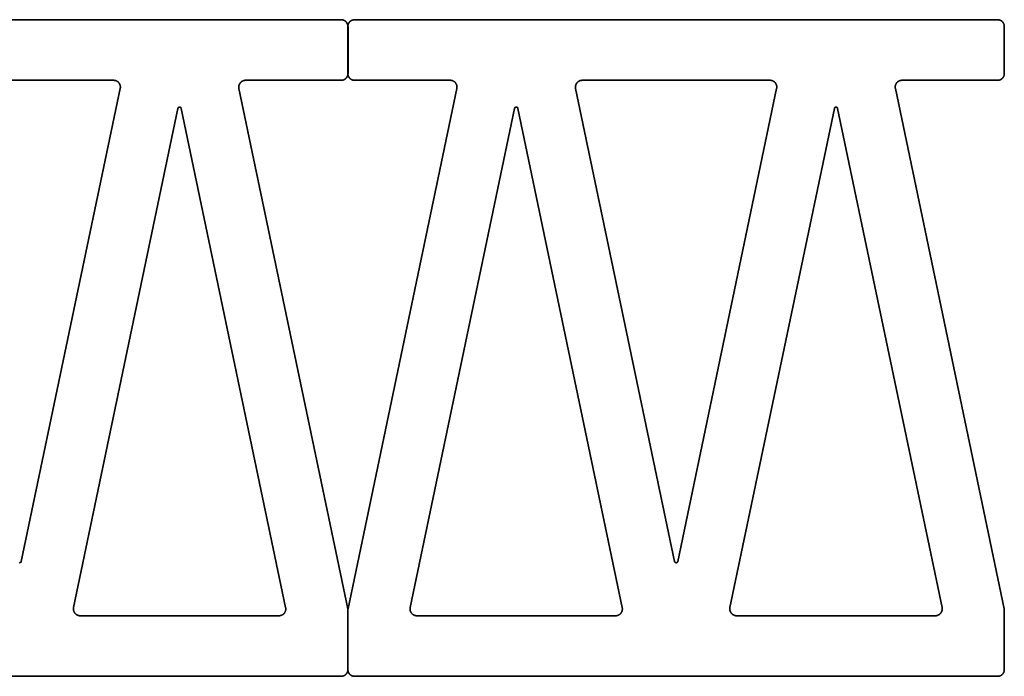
# Model space of a CAD drawing. Header units: centimetres. Extents: x 6.3 to 31.6, y 0.8 to 10.8.
# Tile 7 of 8: x 26.6 to 31.6, y 4.1 to 7.5. Entities that reach past the tile are written whole.
import ezdxf

# ---------------------------------------------------------------- set-up
doc = ezdxf.new("R2010")
doc.units = ezdxf.units.CM
doc.header["$MEASUREMENT"] = 0
doc.layers.add('Capa 1', color=7, linetype='Continuous', lineweight=0)

msp = doc.modelspace()

# ---------------------------------------------------------------- linework, layer by layer
at = {"layer": 'Capa 1', "color": 250, "lineweight": 35, "true_color": 0x2e2e2d}
for p, q in [((24.9932, 7.4524), (28.2416, 7.4524)), ((28.2755, 7.4182), (28.2755, 7.1801)), ((28.2755, 7.1801), (28.2755, 7.4182)), ((28.2765, 7.4182), (28.2765, 7.1801)), ((28.3094, 7.4524), (31.5581, 7.4524)), ((31.592, 7.4182), (31.592, 7.1801)), ((27.0919, 7.1462), (26.1426, 7.1462)), ((28.2416, 7.1462), (27.7583, 7.1462)), ((28.7927, 7.1462), (28.3094, 7.1462)), ((30.4084, 7.1462), (29.4591, 7.1462)), ((31.5581, 7.1462), (31.0748, 7.1462)), ((26.6255, 4.7166), (27.1251, 7.1053)), ((27.7252, 7.1053), (28.2748, 4.4771)), ((28.2765, 4.4789), (28.8258, 7.1053)), ((29.4259, 7.1053), (29.9254, 4.7166)), ((29.942, 4.7166), (30.4415, 7.1053)), ((31.0416, 7.1053), (31.5912, 4.4771)), ((27.4168, 7.0044), (26.8894, 4.4831)), ((27.9608, 4.4831), (27.4334, 7.0044)), ((29.1176, 7.0044), (28.5902, 4.4831)), ((29.6616, 4.4831), (29.1342, 7.0044)), ((30.7333, 7.0044), (30.2059, 4.4831)), ((31.2773, 4.4831), (30.7499, 7.0044)), ((26.9229, 4.4422), (27.9277, 4.4422)), ((28.2755, 4.4701), (28.2755, 4.1698)), ((28.2755, 4.1698), (28.2755, 4.4683)), ((28.6237, 4.4422), (29.6284, 4.4422)), ((30.2391, 4.4422), (31.2441, 4.4422)), ((31.592, 4.4701), (31.592, 4.1698)), ((28.2416, 4.136), (24.9932, 4.136)), ((31.5581, 4.136), (28.3094, 4.136))]:
    msp.add_line(p, q, dxfattribs=at)
for points in [[(28.2416, 7.4524), (28.2423, 7.4524), (28.243, 7.4524), (28.2437, 7.4524), (28.2444, 7.4521), (28.2452, 7.4521), (28.2462, 7.4521), (28.2469, 7.4517), (28.2476, 7.4517), (28.2483, 7.4517), (28.2494, 7.4514), (28.2501, 7.4514), (28.2508, 7.451), (28.2515, 7.4507), (28.2526, 7.4507), (28.2533, 7.4503), (28.254, 7.45), (28.2547, 7.4496), (28.2557, 7.4493), (28.2564, 7.4489), (28.2571, 7.4486), (28.2579, 7.4482), (28.2586, 7.4478), (28.2593, 7.4471), (28.26, 7.4468), (28.261, 7.4464), (28.2617, 7.4457), (28.2621, 7.4454), (28.2628, 7.4447), (28.2635, 7.4443), (28.2642, 7.4436), (28.2649, 7.4429), (28.2656, 7.4426), (28.2663, 7.4419), (28.2667, 7.4411), (28.2674, 7.4404), (28.2677, 7.4397), (28.2684, 7.439), (28.2691, 7.4383), (28.2695, 7.4376), (28.2698, 7.4369), (28.2706, 7.4362), (28.2709, 7.4355), (28.2713, 7.4348), (28.2716, 7.4341), (28.272, 7.433), (28.2723, 7.4323), (28.2727, 7.4316), (28.273, 7.4309), (28.2734, 7.4299), (28.2737, 7.4292), (28.2741, 7.4284), (28.2741, 7.4277), (28.2744, 7.427), (28.2748, 7.426), (28.2748, 7.4253), (28.2751, 7.4246), (28.2751, 7.4239), (28.2751, 7.4228), (28.2751, 7.4221), (28.2755, 7.4214), (28.2755, 7.4207), (28.2755, 7.42), (28.2755, 7.4189), (28.2755, 7.4182)], [(28.2755, 7.4182), (28.2755, 7.4189), (28.2755, 7.42), (28.2755, 7.4207), (28.2755, 7.4214), (28.2758, 7.4221), (28.2758, 7.4228), (28.2758, 7.4239), (28.2762, 7.4246), (28.2762, 7.4253), (28.2765, 7.426), (28.2765, 7.427), (28.2769, 7.4277), (28.2769, 7.4284), (28.2773, 7.4292), (28.2776, 7.4299), (28.278, 7.4309), (28.2783, 7.4316), (28.2787, 7.4323), (28.279, 7.433), (28.2794, 7.4341), (28.2797, 7.4348), (28.2801, 7.4355), (28.2804, 7.4362), (28.2811, 7.4369), (28.2815, 7.4376), (28.2822, 7.4383), (28.2825, 7.439), (28.2833, 7.4397), (28.2836, 7.4404), (28.2843, 7.4411), (28.285, 7.4419), (28.2854, 7.4426), (28.2861, 7.4429), (28.2868, 7.4436), (28.2875, 7.4443), (28.2882, 7.4447), (28.2889, 7.4454), (28.2896, 7.4457), (28.2903, 7.4464), (28.291, 7.4468), (28.2917, 7.4471), (28.2924, 7.4478), (28.2931, 7.4482), (28.2938, 7.4486), (28.2945, 7.4489), (28.2956, 7.4493), (28.2963, 7.4496), (28.297, 7.45), (28.2977, 7.4503), (28.2984, 7.4507), (28.2995, 7.4507), (28.3002, 7.451), (28.3009, 7.4514), (28.3016, 7.4514), (28.3027, 7.4517), (28.3034, 7.4517), (28.3041, 7.4517), (28.3048, 7.4521), (28.3058, 7.4521), (28.3065, 7.4521), (28.3072, 7.4524), (28.3079, 7.4524), (28.3087, 7.4524), (28.3097, 7.4524)], [(31.5581, 7.4524), (31.5588, 7.4524), (31.5595, 7.4524), (31.5602, 7.4524), (31.5609, 7.4521), (31.5616, 7.4521), (31.5627, 7.4521), (31.5634, 7.4517), (31.5641, 7.4517), (31.5648, 7.4517), (31.5659, 7.4514), (31.5666, 7.4514), (31.5673, 7.451), (31.568, 7.4507), (31.569, 7.4507), (31.5697, 7.4503), (31.5704, 7.45), (31.5711, 7.4496), (31.5722, 7.4493), (31.5729, 7.4489), (31.5736, 7.4486), (31.5743, 7.4482), (31.575, 7.4478), (31.5757, 7.4471), (31.5764, 7.4468), (31.5771, 7.4464), (31.5778, 7.4457), (31.5786, 7.4454), (31.5793, 7.4447), (31.58, 7.4443), (31.5807, 7.4436), (31.5814, 7.4429), (31.5821, 7.4426), (31.5824, 7.4419), (31.5831, 7.4411), (31.5838, 7.4404), (31.5842, 7.4397), (31.5849, 7.439), (31.5856, 7.4383), (31.586, 7.4376), (31.5863, 7.4369), (31.587, 7.4362), (31.5874, 7.4355), (31.5877, 7.4348), (31.5881, 7.4341), (31.5884, 7.433), (31.5888, 7.4323), (31.5891, 7.4316), (31.5895, 7.4309), (31.5898, 7.4299), (31.5902, 7.4292), (31.5905, 7.4284), (31.5905, 7.4277), (31.5909, 7.427), (31.5912, 7.426), (31.5912, 7.4253), (31.5912, 7.4246), (31.5916, 7.4239), (31.5916, 7.4228), (31.5916, 7.4221), (31.592, 7.4214), (31.592, 7.4207), (31.592, 7.42), (31.592, 7.4189), (31.592, 7.4182)], [(28.2755, 7.1801), (28.2755, 7.1794), (28.2755, 7.1787), (28.2755, 7.178), (28.2755, 7.1773), (28.2751, 7.1762), (28.2751, 7.1755), (28.2751, 7.1748), (28.2751, 7.1741), (28.2748, 7.1734), (28.2748, 7.1723), (28.2744, 7.1716), (28.2741, 7.1709), (28.2741, 7.1702), (28.2737, 7.1692), (28.2734, 7.1684), (28.273, 7.1677), (28.2727, 7.167), (28.2723, 7.166), (28.272, 7.1653), (28.2716, 7.1646), (28.2713, 7.1639), (28.2709, 7.1632), (28.2706, 7.1625), (28.2698, 7.1617), (28.2695, 7.1607), (28.2691, 7.1603), (28.2684, 7.1593), (28.2677, 7.1589), (28.2674, 7.1582), (28.2667, 7.1575), (28.2663, 7.1568), (28.2656, 7.1561), (28.2649, 7.1554), (28.2642, 7.155), (28.2635, 7.1543), (28.2628, 7.1536), (28.2621, 7.1533), (28.2617, 7.1526), (28.261, 7.1522), (28.26, 7.1519), (28.2593, 7.1512), (28.2586, 7.1508), (28.2579, 7.1505), (28.2571, 7.1501), (28.2564, 7.1498), (28.2557, 7.1494), (28.2547, 7.149), (28.254, 7.1487), (28.2533, 7.1483), (28.2526, 7.148), (28.2515, 7.1476), (28.2508, 7.1476), (28.2501, 7.1473), (28.2494, 7.1469), (28.2483, 7.1469), (28.2476, 7.1466), (28.2469, 7.1466), (28.2462, 7.1466), (28.2452, 7.1466), (28.2444, 7.1462), (28.2437, 7.1462), (28.243, 7.1462), (28.2423, 7.1462), (28.2416, 7.1462)], [(28.3097, 7.1462), (28.3087, 7.1462), (28.3079, 7.1462), (28.3072, 7.1462), (28.3065, 7.1462), (28.3058, 7.1466), (28.3048, 7.1466), (28.3041, 7.1466), (28.3034, 7.1466), (28.3027, 7.1469), (28.3016, 7.1469), (28.3009, 7.1473), (28.3002, 7.1476), (28.2995, 7.1476), (28.2984, 7.148), (28.2977, 7.1483), (28.297, 7.1487), (28.2963, 7.149), (28.2956, 7.1494), (28.2945, 7.1498), (28.2938, 7.1501), (28.2931, 7.1505), (28.2924, 7.1508), (28.2917, 7.1512), (28.291, 7.1519), (28.2903, 7.1522), (28.2896, 7.1526), (28.2889, 7.1533), (28.2882, 7.1536), (28.2875, 7.1543), (28.2868, 7.155), (28.2861, 7.1554), (28.2854, 7.1561), (28.285, 7.1568), (28.2843, 7.1575), (28.2836, 7.1582), (28.2833, 7.1589), (28.2825, 7.1593), (28.2822, 7.1603), (28.2815, 7.1607), (28.2811, 7.1617), (28.2804, 7.1625), (28.2801, 7.1632), (28.2797, 7.1639), (28.2794, 7.1646), (28.279, 7.1653), (28.2787, 7.166), (28.2783, 7.167), (28.278, 7.1677), (28.2776, 7.1684), (28.2773, 7.1692), (28.2769, 7.1702), (28.2769, 7.1709), (28.2765, 7.1716), (28.2765, 7.1723), (28.2762, 7.1734), (28.2762, 7.1741), (28.2758, 7.1748), (28.2758, 7.1755), (28.2758, 7.1762), (28.2755, 7.1773), (28.2755, 7.178), (28.2755, 7.1787), (28.2755, 7.1794), (28.2755, 7.1801)], [(31.592, 7.1801), (31.592, 7.1794), (31.592, 7.1787), (31.592, 7.178), (31.592, 7.1773), (31.5916, 7.1762), (31.5916, 7.1755), (31.5916, 7.1748), (31.5912, 7.1741), (31.5912, 7.1734), (31.5912, 7.1723), (31.5909, 7.1716), (31.5905, 7.1709), (31.5905, 7.1702), (31.5902, 7.1692), (31.5898, 7.1684), (31.5895, 7.1677), (31.5891, 7.167), (31.5888, 7.166), (31.5884, 7.1653), (31.5881, 7.1646), (31.5877, 7.1639), (31.5874, 7.1632), (31.587, 7.1625), (31.5863, 7.1617), (31.586, 7.1607), (31.5856, 7.1603), (31.5849, 7.1593), (31.5842, 7.1589), (31.5838, 7.1582), (31.5831, 7.1575), (31.5824, 7.1568), (31.5821, 7.1561), (31.5814, 7.1554), (31.5807, 7.155), (31.58, 7.1543), (31.5793, 7.1536), (31.5786, 7.1533), (31.5778, 7.1526), (31.5771, 7.1522), (31.5764, 7.1519), (31.5757, 7.1512), (31.575, 7.1508), (31.5743, 7.1505), (31.5736, 7.1501), (31.5729, 7.1498), (31.5722, 7.1494), (31.5711, 7.149), (31.5704, 7.1487), (31.5697, 7.1483), (31.569, 7.148), (31.568, 7.1476), (31.5673, 7.1476), (31.5666, 7.1473), (31.5659, 7.1469), (31.5648, 7.1469), (31.5641, 7.1466), (31.5634, 7.1466), (31.5627, 7.1466), (31.5616, 7.1466), (31.5609, 7.1462), (31.5602, 7.1462), (31.5595, 7.1462), (31.5588, 7.1462), (31.5581, 7.1462)], [(27.1251, 7.1053), (27.1254, 7.106), (27.1254, 7.1071), (27.1254, 7.1081), (27.1258, 7.1088), (27.1258, 7.1099), (27.1258, 7.1106), (27.1258, 7.1117), (27.1258, 7.1127), (27.1258, 7.1138), (27.1258, 7.1145), (27.1258, 7.1155), (27.1254, 7.1166), (27.1254, 7.1173), (27.1254, 7.1184), (27.1251, 7.1194), (27.1247, 7.1201), (27.1247, 7.1212), (27.1244, 7.1219), (27.124, 7.1229), (27.1237, 7.124), (27.1233, 7.1247), (27.123, 7.1258), (27.1226, 7.1265), (27.1223, 7.1275), (27.1219, 7.1282), (27.1216, 7.1289), (27.1209, 7.13), (27.1205, 7.1307), (27.1198, 7.1314), (27.1194, 7.1321), (27.1187, 7.1328), (27.1184, 7.1335), (27.1177, 7.1342), (27.117, 7.1349), (27.1163, 7.1356), (27.1159, 7.1363), (27.1152, 7.1371), (27.1145, 7.1378), (27.1138, 7.1381), (27.1131, 7.1388), (27.112, 7.1395), (27.1113, 7.1399), (27.1106, 7.1406), (27.1099, 7.1409), (27.1092, 7.1416), (27.1081, 7.142), (27.1074, 7.1423), (27.1064, 7.143), (27.1057, 7.1434), (27.1046, 7.1438), (27.1039, 7.1441), (27.1029, 7.1445), (27.1022, 7.1448), (27.1011, 7.1448), (27.1, 7.1452), (27.0993, 7.1455), (27.0983, 7.1455), (27.0976, 7.1459), (27.0965, 7.1459), (27.0954, 7.1459), (27.0947, 7.1462), (27.0937, 7.1462), (27.0926, 7.1462), (27.0919, 7.1462)], [(27.7583, 7.1462), (27.7576, 7.1462), (27.7566, 7.1462), (27.7555, 7.1462), (27.7548, 7.1459), (27.7537, 7.1459), (27.753, 7.1459), (27.752, 7.1455), (27.7509, 7.1455), (27.7502, 7.1452), (27.7491, 7.1448), (27.7484, 7.1448), (27.7474, 7.1445), (27.7463, 7.1441), (27.7456, 7.1438), (27.7446, 7.1434), (27.7439, 7.143), (27.7428, 7.1423), (27.7421, 7.142), (27.7414, 7.1416), (27.7403, 7.1409), (27.7396, 7.1406), (27.7389, 7.1399), (27.7382, 7.1395), (27.7372, 7.1388), (27.7364, 7.1381), (27.7357, 7.1378), (27.735, 7.1371), (27.7343, 7.1363), (27.734, 7.1356), (27.7333, 7.1349), (27.7326, 7.1342), (27.7322, 7.1335), (27.7315, 7.1328), (27.7308, 7.1321), (27.7304, 7.1314), (27.7297, 7.1307), (27.7294, 7.13), (27.729, 7.1289), (27.7283, 7.1282), (27.728, 7.1275), (27.7276, 7.1265), (27.7273, 7.1258), (27.7269, 7.1247), (27.7266, 7.124), (27.7262, 7.1229), (27.7259, 7.1219), (27.7255, 7.1212), (27.7255, 7.1201), (27.7252, 7.1194), (27.7248, 7.1184), (27.7248, 7.1173), (27.7248, 7.1166), (27.7245, 7.1155), (27.7245, 7.1145), (27.7245, 7.1138), (27.7245, 7.1127), (27.7245, 7.1117), (27.7245, 7.1106), (27.7245, 7.1099), (27.7245, 7.1088), (27.7248, 7.1081), (27.7248, 7.1071), (27.7248, 7.106), (27.7252, 7.1053)], [(28.8258, 7.1053), (28.8262, 7.106), (28.8262, 7.1071), (28.8265, 7.1081), (28.8265, 7.1088), (28.8265, 7.1099), (28.8265, 7.1106), (28.8265, 7.1117), (28.8265, 7.1127), (28.8265, 7.1138), (28.8265, 7.1145), (28.8265, 7.1155), (28.8265, 7.1166), (28.8262, 7.1173), (28.8262, 7.1184), (28.8258, 7.1194), (28.8258, 7.1201), (28.8255, 7.1212), (28.8251, 7.1219), (28.8248, 7.1229), (28.8244, 7.124), (28.8241, 7.1247), (28.8237, 7.1258), (28.8234, 7.1265), (28.823, 7.1275), (28.8227, 7.1282), (28.8223, 7.1289), (28.8216, 7.13), (28.8212, 7.1307), (28.8205, 7.1314), (28.8202, 7.1321), (28.8195, 7.1328), (28.8191, 7.1335), (28.8184, 7.1342), (28.8177, 7.1349), (28.8174, 7.1356), (28.8167, 7.1363), (28.8159, 7.1371), (28.8152, 7.1378), (28.8145, 7.1381), (28.8138, 7.1388), (28.8131, 7.1395), (28.8121, 7.1399), (28.8114, 7.1406), (28.8107, 7.1409), (28.8096, 7.1416), (28.8089, 7.142), (28.8082, 7.1423), (28.8071, 7.143), (28.8064, 7.1434), (28.8054, 7.1438), (28.8047, 7.1441), (28.8036, 7.1445), (28.8029, 7.1448), (28.8018, 7.1448), (28.8008, 7.1452), (28.8001, 7.1455), (28.799, 7.1455), (28.7983, 7.1459), (28.7972, 7.1459), (28.7962, 7.1459), (28.7955, 7.1462), (28.7944, 7.1462), (28.7934, 7.1462), (28.7927, 7.1462)], [(29.4591, 7.1462), (29.4584, 7.1462), (29.4573, 7.1462), (29.4566, 7.1462), (29.4555, 7.1459), (29.4545, 7.1459), (29.4538, 7.1459), (29.4527, 7.1455), (29.4517, 7.1455), (29.4509, 7.1452), (29.4499, 7.1448), (29.4488, 7.1448), (29.4481, 7.1445), (29.4471, 7.1441), (29.4464, 7.1438), (29.4453, 7.1434), (29.4446, 7.143), (29.4435, 7.1423), (29.4428, 7.142), (29.4421, 7.1416), (29.4411, 7.1409), (29.4404, 7.1406), (29.4397, 7.1399), (29.439, 7.1395), (29.4382, 7.1388), (29.4372, 7.1381), (29.4365, 7.1378), (29.4358, 7.1371), (29.4351, 7.1363), (29.4347, 7.1356), (29.434, 7.1349), (29.4333, 7.1342), (29.433, 7.1335), (29.4322, 7.1328), (29.4315, 7.1321), (29.4312, 7.1314), (29.4305, 7.1307), (29.4301, 7.13), (29.4298, 7.1289), (29.4291, 7.1282), (29.4287, 7.1275), (29.4284, 7.1265), (29.428, 7.1258), (29.4277, 7.1247), (29.4273, 7.124), (29.427, 7.1229), (29.4266, 7.1219), (29.4263, 7.1212), (29.4263, 7.1201), (29.4259, 7.1194), (29.4259, 7.1184), (29.4255, 7.1173), (29.4255, 7.1166), (29.4252, 7.1155), (29.4252, 7.1145), (29.4252, 7.1138), (29.4252, 7.1127), (29.4252, 7.1117), (29.4252, 7.1106), (29.4252, 7.1099), (29.4252, 7.1088), (29.4255, 7.1081), (29.4255, 7.1071), (29.4255, 7.106), (29.4259, 7.1053)], [(30.4415, 7.1053), (30.4419, 7.106), (30.4419, 7.1071), (30.4419, 7.1081), (30.4423, 7.1088), (30.4423, 7.1099), (30.4423, 7.1106), (30.4423, 7.1117), (30.4423, 7.1127), (30.4423, 7.1138), (30.4423, 7.1145), (30.4423, 7.1155), (30.4419, 7.1166), (30.4419, 7.1173), (30.4419, 7.1184), (30.4415, 7.1194), (30.4412, 7.1201), (30.4412, 7.1212), (30.4408, 7.1219), (30.4405, 7.1229), (30.4401, 7.124), (30.4398, 7.1247), (30.4394, 7.1258), (30.4391, 7.1265), (30.4387, 7.1275), (30.4384, 7.1282), (30.4377, 7.1289), (30.4373, 7.13), (30.437, 7.1307), (30.4363, 7.1314), (30.4359, 7.1321), (30.4352, 7.1328), (30.4348, 7.1335), (30.4341, 7.1342), (30.4334, 7.1349), (30.4327, 7.1356), (30.4324, 7.1363), (30.4317, 7.1371), (30.431, 7.1378), (30.4303, 7.1381), (30.4296, 7.1388), (30.4285, 7.1395), (30.4278, 7.1399), (30.4271, 7.1406), (30.4264, 7.1409), (30.4253, 7.1416), (30.4246, 7.142), (30.4239, 7.1423), (30.4229, 7.143), (30.4221, 7.1434), (30.4211, 7.1438), (30.4204, 7.1441), (30.4193, 7.1445), (30.4186, 7.1448), (30.4176, 7.1448), (30.4165, 7.1452), (30.4158, 7.1455), (30.4147, 7.1455), (30.414, 7.1459), (30.413, 7.1459), (30.4119, 7.1459), (30.4112, 7.1462), (30.4102, 7.1462), (30.4091, 7.1462), (30.4084, 7.1462)], [(31.0748, 7.1462), (31.0741, 7.1462), (31.073, 7.1462), (31.072, 7.1462), (31.0713, 7.1459), (31.0702, 7.1459), (31.0695, 7.1459), (31.0684, 7.1455), (31.0674, 7.1455), (31.0667, 7.1452), (31.0656, 7.1448), (31.0649, 7.1448), (31.0638, 7.1445), (31.0628, 7.1441), (31.0621, 7.1438), (31.061, 7.1434), (31.0603, 7.143), (31.0593, 7.1423), (31.0586, 7.142), (31.0579, 7.1416), (31.0568, 7.1409), (31.0561, 7.1406), (31.0554, 7.1399), (31.0547, 7.1395), (31.0536, 7.1388), (31.0529, 7.1381), (31.0522, 7.1378), (31.0515, 7.1371), (31.0508, 7.1363), (31.0504, 7.1356), (31.0497, 7.1349), (31.049, 7.1342), (31.0483, 7.1335), (31.048, 7.1328), (31.0473, 7.1321), (31.0469, 7.1314), (31.0462, 7.1307), (31.0459, 7.13), (31.0452, 7.1289), (31.0448, 7.1282), (31.0444, 7.1275), (31.0441, 7.1265), (31.0437, 7.1258), (31.0434, 7.1247), (31.043, 7.124), (31.0427, 7.1229), (31.0423, 7.1219), (31.042, 7.1212), (31.042, 7.1201), (31.0416, 7.1194), (31.0413, 7.1184), (31.0413, 7.1173), (31.0413, 7.1166), (31.0409, 7.1155), (31.0409, 7.1145), (31.0409, 7.1138), (31.0409, 7.1127), (31.0409, 7.1117), (31.0409, 7.1106), (31.0409, 7.1099), (31.0409, 7.1088), (31.0413, 7.1081), (31.0413, 7.1071), (31.0413, 7.106), (31.0416, 7.1053)], [(27.4334, 7.0044), (27.4334, 7.0044), (27.4334, 7.0048), (27.4334, 7.0048), (27.4334, 7.0051), (27.4334, 7.0051), (27.4331, 7.0055), (27.4331, 7.0055), (27.4331, 7.0058), (27.4331, 7.0058), (27.4331, 7.0058), (27.4331, 7.0062), (27.4327, 7.0062), (27.4327, 7.0065), (27.4327, 7.0065), (27.4327, 7.0069), (27.4324, 7.0069), (27.4324, 7.0072), (27.4324, 7.0072), (27.432, 7.0076), (27.432, 7.0076), (27.432, 7.0076), (27.432, 7.0079), (27.4316, 7.0079), (27.4316, 7.0083), (27.4316, 7.0083), (27.4313, 7.0083), (27.4313, 7.0086), (27.4309, 7.0086), (27.4309, 7.009), (27.4309, 7.009), (27.4306, 7.009), (27.4306, 7.0093), (27.4302, 7.0093), (27.4302, 7.0093), (27.4299, 7.0097), (27.4299, 7.0097), (27.4299, 7.0097), (27.4295, 7.0101), (27.4295, 7.0101), (27.4292, 7.0101), (27.4292, 7.0101), (27.4288, 7.0104), (27.4288, 7.0104), (27.4285, 7.0104), (27.4285, 7.0104), (27.4281, 7.0104), (27.4281, 7.0104), (27.4278, 7.0108), (27.4278, 7.0108), (27.4274, 7.0108), (27.4274, 7.0108), (27.4271, 7.0108), (27.4271, 7.0108), (27.4267, 7.0111), (27.4267, 7.0111), (27.4267, 7.0111), (27.4264, 7.0111), (27.426, 7.0111), (27.426, 7.0111), (27.4256, 7.0111), (27.4256, 7.0111), (27.4253, 7.0111), (27.4253, 7.0111), (27.4253, 7.0111), (27.4249, 7.0111), (27.4249, 7.0111), (27.4246, 7.0111), (27.4246, 7.0111), (27.4242, 7.0111), (27.4242, 7.0111), (27.4239, 7.0111), (27.4239, 7.0111), (27.4235, 7.0111), (27.4235, 7.0111), (27.4232, 7.0108), (27.4232, 7.0108), (27.4228, 7.0108), (27.4228, 7.0108), (27.4225, 7.0108), (27.4225, 7.0108), (27.4221, 7.0104), (27.4221, 7.0104), (27.4218, 7.0104), (27.4218, 7.0104), (27.4214, 7.0104), (27.4214, 7.0104), (27.4211, 7.0101), (27.4211, 7.0101), (27.4207, 7.0101), (27.4207, 7.0101), (27.4204, 7.0097), (27.4204, 7.0097), (27.4204, 7.0097), (27.42, 7.0093), (27.42, 7.0093), (27.4197, 7.0093), (27.4197, 7.009), (27.4197, 7.009), (27.4193, 7.009), (27.4193, 7.0086), (27.4189, 7.0086), (27.4189, 7.0083), (27.4189, 7.0083), (27.4186, 7.0083), (27.4186, 7.0079), (27.4186, 7.0079), (27.4182, 7.0076), (27.4182, 7.0076), (27.4182, 7.0076), (27.4179, 7.0072), (27.4179, 7.0072), (27.4179, 7.0069), (27.4179, 7.0069), (27.4175, 7.0065), (27.4175, 7.0065), (27.4175, 7.0062), (27.4175, 7.0062), (27.4172, 7.0058), (27.4172, 7.0058), (27.4172, 7.0058), (27.4172, 7.0055), (27.4172, 7.0055), (27.4172, 7.0051), (27.4168, 7.0051), (27.4168, 7.0048), (27.4168, 7.0048), (27.4168, 7.0044), (27.4168, 7.0044)], [(29.1342, 7.0044), (29.1342, 7.0044), (29.1342, 7.0048), (29.1342, 7.0048), (29.1342, 7.0051), (29.1342, 7.0051), (29.1338, 7.0055), (29.1338, 7.0055), (29.1338, 7.0058), (29.1338, 7.0058), (29.1338, 7.0058), (29.1338, 7.0062), (29.1334, 7.0062), (29.1334, 7.0065), (29.1334, 7.0065), (29.1334, 7.0069), (29.1331, 7.0069), (29.1331, 7.0072), (29.1331, 7.0072), (29.1327, 7.0076), (29.1327, 7.0076), (29.1327, 7.0076), (29.1324, 7.0079), (29.1324, 7.0079), (29.1324, 7.0083), (29.132, 7.0083), (29.132, 7.0083), (29.132, 7.0086), (29.1317, 7.0086), (29.1317, 7.009), (29.1317, 7.009), (29.1313, 7.009), (29.1313, 7.0093), (29.131, 7.0093), (29.131, 7.0093), (29.1306, 7.0097), (29.1306, 7.0097), (29.1306, 7.0097), (29.1303, 7.0101), (29.1303, 7.0101), (29.1299, 7.0101), (29.1299, 7.0101), (29.1296, 7.0104), (29.1296, 7.0104), (29.1292, 7.0104), (29.1292, 7.0104), (29.1289, 7.0104), (29.1289, 7.0104), (29.1285, 7.0108), (29.1285, 7.0108), (29.1282, 7.0108), (29.1282, 7.0108), (29.1278, 7.0108), (29.1278, 7.0108), (29.1274, 7.0111), (29.1274, 7.0111), (29.1271, 7.0111), (29.1271, 7.0111), (29.1267, 7.0111), (29.1267, 7.0111), (29.1264, 7.0111), (29.1264, 7.0111), (29.1264, 7.0111), (29.126, 7.0111), (29.126, 7.0111), (29.1257, 7.0111), (29.1257, 7.0111), (29.1253, 7.0111), (29.1253, 7.0111), (29.125, 7.0111), (29.125, 7.0111), (29.1246, 7.0111), (29.1246, 7.0111), (29.1243, 7.0111), (29.1243, 7.0111), (29.1239, 7.0108), (29.1239, 7.0108), (29.1236, 7.0108), (29.1236, 7.0108), (29.1232, 7.0108), (29.1232, 7.0108), (29.1229, 7.0104), (29.1229, 7.0104), (29.1225, 7.0104), (29.1225, 7.0104), (29.1222, 7.0104), (29.1222, 7.0104), (29.1218, 7.0101), (29.1218, 7.0101), (29.1215, 7.0101), (29.1215, 7.0101), (29.1215, 7.0097), (29.1211, 7.0097), (29.1211, 7.0097), (29.1207, 7.0093), (29.1207, 7.0093), (29.1204, 7.0093), (29.1204, 7.009), (29.1204, 7.009), (29.12, 7.009), (29.12, 7.0086), (29.1197, 7.0086), (29.1197, 7.0083), (29.1197, 7.0083), (29.1193, 7.0083), (29.1193, 7.0079), (29.1193, 7.0079), (29.119, 7.0076), (29.119, 7.0076), (29.119, 7.0076), (29.1186, 7.0072), (29.1186, 7.0072), (29.1186, 7.0069), (29.1186, 7.0069), (29.1183, 7.0065), (29.1183, 7.0065), (29.1183, 7.0062), (29.1183, 7.0062), (29.1179, 7.0058), (29.1179, 7.0058), (29.1179, 7.0058), (29.1179, 7.0055), (29.1179, 7.0055), (29.1179, 7.0051), (29.1176, 7.0051), (29.1176, 7.0048), (29.1176, 7.0048), (29.1176, 7.0044), (29.1176, 7.0044)], [(30.7499, 7.0044), (30.7499, 7.0044), (30.7499, 7.0048), (30.7499, 7.0048), (30.7499, 7.0051), (30.7495, 7.0051), (30.7495, 7.0055), (30.7495, 7.0055), (30.7495, 7.0058), (30.7495, 7.0058), (30.7495, 7.0058), (30.7492, 7.0062), (30.7492, 7.0062), (30.7492, 7.0065), (30.7492, 7.0065), (30.7492, 7.0069), (30.7488, 7.0069), (30.7488, 7.0072), (30.7488, 7.0072), (30.7485, 7.0076), (30.7485, 7.0076), (30.7485, 7.0076), (30.7485, 7.0079), (30.7481, 7.0079), (30.7481, 7.0083), (30.7478, 7.0083), (30.7478, 7.0083), (30.7478, 7.0086), (30.7474, 7.0086), (30.7474, 7.009), (30.7474, 7.009), (30.7471, 7.009), (30.7471, 7.0093), (30.7467, 7.0093), (30.7467, 7.0093), (30.7463, 7.0097), (30.7463, 7.0097), (30.7463, 7.0097), (30.746, 7.0101), (30.746, 7.0101), (30.7456, 7.0101), (30.7456, 7.0101), (30.7453, 7.0104), (30.7453, 7.0104), (30.7449, 7.0104), (30.7449, 7.0104), (30.7446, 7.0104), (30.7446, 7.0104), (30.7442, 7.0108), (30.7442, 7.0108), (30.7439, 7.0108), (30.7439, 7.0108), (30.7435, 7.0108), (30.7435, 7.0108), (30.7432, 7.0111), (30.7432, 7.0111), (30.7428, 7.0111), (30.7428, 7.0111), (30.7425, 7.0111), (30.7425, 7.0111), (30.7421, 7.0111), (30.7421, 7.0111), (30.7418, 7.0111), (30.7418, 7.0111), (30.7414, 7.0111), (30.7414, 7.0111), (30.7414, 7.0111), (30.7411, 7.0111), (30.7411, 7.0111), (30.7407, 7.0111), (30.7407, 7.0111), (30.7404, 7.0111), (30.7404, 7.0111), (30.74, 7.0111), (30.74, 7.0111), (30.7396, 7.0108), (30.7396, 7.0108), (30.7393, 7.0108), (30.7393, 7.0108), (30.7389, 7.0108), (30.7389, 7.0108), (30.7386, 7.0104), (30.7386, 7.0104), (30.7382, 7.0104), (30.7382, 7.0104), (30.7379, 7.0104), (30.7379, 7.0104), (30.7375, 7.0101), (30.7375, 7.0101), (30.7372, 7.0101), (30.7372, 7.0101), (30.7368, 7.0097), (30.7368, 7.0097), (30.7368, 7.0097), (30.7365, 7.0093), (30.7365, 7.0093), (30.7361, 7.0093), (30.7361, 7.009), (30.7358, 7.009), (30.7358, 7.009), (30.7358, 7.0086), (30.7354, 7.0086), (30.7354, 7.0083), (30.7354, 7.0083), (30.7351, 7.0083), (30.7351, 7.0079), (30.7351, 7.0079), (30.7347, 7.0076), (30.7347, 7.0076), (30.7347, 7.0076), (30.7344, 7.0072), (30.7344, 7.0072), (30.7344, 7.0069), (30.7344, 7.0069), (30.734, 7.0065), (30.734, 7.0065), (30.734, 7.0062), (30.734, 7.0062), (30.7336, 7.0058), (30.7336, 7.0058), (30.7336, 7.0058), (30.7336, 7.0055), (30.7336, 7.0055), (30.7333, 7.0051), (30.7333, 7.0051), (30.7333, 7.0048), (30.7333, 7.0048), (30.7333, 7.0044), (30.7333, 7.0044)], [(26.6171, 4.7099), (26.6174, 4.7099), (26.6174, 4.7099), (26.6178, 4.7099), (26.6178, 4.7099), (26.6178, 4.7099), (26.6181, 4.7099), (26.6181, 4.7099), (26.6185, 4.7099), (26.6185, 4.7099), (26.6188, 4.7103), (26.6188, 4.7103), (26.6192, 4.7103), (26.6196, 4.7103), (26.6196, 4.7103), (26.6196, 4.7103), (26.6199, 4.7103), (26.6199, 4.7106), (26.6203, 4.7106), (26.6203, 4.7106), (26.6206, 4.7106), (26.6206, 4.7106), (26.621, 4.7106), (26.621, 4.711), (26.6213, 4.711), (26.6213, 4.711), (26.6217, 4.711), (26.6217, 4.7114), (26.622, 4.7114), (26.622, 4.7114), (26.622, 4.7117), (26.6224, 4.7117), (26.6224, 4.7117), (26.6227, 4.7121), (26.6227, 4.7121), (26.6231, 4.7121), (26.6231, 4.7124), (26.6231, 4.7124), (26.6234, 4.7124), (26.6234, 4.7128), (26.6234, 4.7128), (26.6238, 4.7131), (26.6238, 4.7131), (26.6241, 4.7131), (26.6241, 4.7135), (26.6241, 4.7135), (26.6245, 4.7138), (26.6245, 4.7138), (26.6245, 4.7138), (26.6245, 4.7142), (26.6248, 4.7142), (26.6248, 4.7145), (26.6248, 4.7145), (26.6248, 4.7149), (26.6252, 4.7149), (26.6252, 4.7152), (26.6252, 4.7152), (26.6252, 4.7156), (26.6252, 4.7156), (26.6252, 4.7159), (26.6255, 4.7159), (26.6255, 4.7163), (26.6255, 4.7163), (26.6255, 4.7163), (26.6255, 4.7166), (26.6255, 4.7166)], [(29.9254, 4.7166), (29.9254, 4.7166), (29.9254, 4.7163), (29.9254, 4.7163), (29.9254, 4.7163), (29.9258, 4.7159), (29.9258, 4.7159), (29.9258, 4.7156), (29.9258, 4.7156), (29.9258, 4.7152), (29.9258, 4.7152), (29.9261, 4.7149), (29.9261, 4.7149), (29.9261, 4.7145), (29.9261, 4.7145), (29.9265, 4.7142), (29.9265, 4.7142), (29.9265, 4.7138), (29.9265, 4.7138), (29.9268, 4.7138), (29.9268, 4.7135), (29.9268, 4.7135), (29.9272, 4.7131), (29.9272, 4.7131), (29.9272, 4.7131), (29.9276, 4.7128), (29.9276, 4.7128), (29.9276, 4.7124), (29.9279, 4.7124), (29.9279, 4.7124), (29.9283, 4.7121), (29.9283, 4.7121), (29.9283, 4.7121), (29.9286, 4.7117), (29.9286, 4.7117), (29.929, 4.7117), (29.929, 4.7114), (29.929, 4.7114), (29.9293, 4.7114), (29.9293, 4.711), (29.9297, 4.711), (29.9297, 4.711), (29.93, 4.711), (29.93, 4.7106), (29.9304, 4.7106), (29.9304, 4.7106), (29.9307, 4.7106), (29.9307, 4.7106), (29.9311, 4.7106), (29.9311, 4.7103), (29.9314, 4.7103), (29.9314, 4.7103), (29.9318, 4.7103), (29.9318, 4.7103), (29.9321, 4.7103), (29.9321, 4.7103), (29.9325, 4.7099), (29.9325, 4.7099), (29.9328, 4.7099), (29.9328, 4.7099), (29.9332, 4.7099), (29.9332, 4.7099), (29.9335, 4.7099), (29.9335, 4.7099), (29.9339, 4.7099), (29.9339, 4.7099), (29.9339, 4.7099), (29.9343, 4.7099), (29.9343, 4.7099), (29.9346, 4.7099), (29.9346, 4.7099), (29.935, 4.7099), (29.935, 4.7099), (29.9353, 4.7103), (29.9353, 4.7103), (29.9357, 4.7103), (29.9357, 4.7103), (29.936, 4.7103), (29.936, 4.7103), (29.9364, 4.7103), (29.9364, 4.7106), (29.9367, 4.7106), (29.9367, 4.7106), (29.9371, 4.7106), (29.9371, 4.7106), (29.9374, 4.7106), (29.9374, 4.711), (29.9378, 4.711), (29.9378, 4.711), (29.9381, 4.711), (29.9381, 4.7114), (29.9385, 4.7114), (29.9385, 4.7114), (29.9385, 4.7117), (29.9388, 4.7117), (29.9388, 4.7117), (29.9392, 4.7121), (29.9392, 4.7121), (29.9395, 4.7121), (29.9395, 4.7124), (29.9395, 4.7124), (29.9399, 4.7124), (29.9399, 4.7128), (29.9403, 4.7128), (29.9403, 4.7131), (29.9403, 4.7131), (29.9406, 4.7131), (29.9406, 4.7135), (29.9406, 4.7135), (29.9406, 4.7138), (29.941, 4.7138), (29.941, 4.7138), (29.941, 4.7142), (29.9413, 4.7142), (29.9413, 4.7145), (29.9413, 4.7145), (29.9413, 4.7149), (29.9417, 4.7149), (29.9417, 4.7152), (29.9417, 4.7152), (29.9417, 4.7156), (29.9417, 4.7156), (29.9417, 4.7159), (29.942, 4.7159), (29.942, 4.7163), (29.942, 4.7163), (29.942, 4.7163), (29.942, 4.7166), (29.942, 4.7166)], [(26.8894, 4.4831), (26.8894, 4.482), (26.8891, 4.4813), (26.8891, 4.4803), (26.8891, 4.4792), (26.8887, 4.4785), (26.8887, 4.4775), (26.8887, 4.4764), (26.8887, 4.4757), (26.8887, 4.4746), (26.8887, 4.4736), (26.8891, 4.4729), (26.8891, 4.4718), (26.8891, 4.4708), (26.8894, 4.4701), (26.8894, 4.469), (26.8898, 4.4679), (26.8901, 4.4672), (26.8901, 4.4662), (26.8905, 4.4651), (26.8908, 4.4644), (26.8912, 4.4633), (26.8915, 4.4626), (26.8919, 4.4616), (26.8922, 4.4609), (26.893, 4.4602), (26.8933, 4.4591), (26.8937, 4.4584), (26.8944, 4.4577), (26.8947, 4.4566), (26.8951, 4.4559), (26.8958, 4.4552), (26.8965, 4.4545), (26.8968, 4.4538), (26.8975, 4.4531), (26.8982, 4.4524), (26.899, 4.4517), (26.8997, 4.4514), (26.9004, 4.4506), (26.9011, 4.4499), (26.9018, 4.4492), (26.9025, 4.4489), (26.9032, 4.4482), (26.9039, 4.4478), (26.9049, 4.4471), (26.9057, 4.4468), (26.9064, 4.4461), (26.9074, 4.4457), (26.9081, 4.4454), (26.9092, 4.445), (26.9099, 4.4447), (26.9109, 4.4443), (26.9117, 4.4439), (26.9127, 4.4436), (26.9134, 4.4432), (26.9145, 4.4429), (26.9155, 4.4429), (26.9162, 4.4425), (26.9173, 4.4425), (26.918, 4.4422), (26.9191, 4.4422), (26.9201, 4.4422), (26.9208, 4.4422), (26.9219, 4.4422), (26.9226, 4.4418)], [(27.9277, 4.4418), (27.9284, 4.4422), (27.9294, 4.4422), (27.9305, 4.4422), (27.9312, 4.4422), (27.9322, 4.4422), (27.9329, 4.4425), (27.934, 4.4425), (27.9351, 4.4429), (27.9358, 4.4429), (27.9368, 4.4432), (27.9375, 4.4436), (27.9386, 4.4439), (27.9396, 4.4443), (27.9404, 4.4447), (27.9414, 4.445), (27.9421, 4.4454), (27.9432, 4.4457), (27.9439, 4.4461), (27.9446, 4.4468), (27.9456, 4.4471), (27.9463, 4.4478), (27.9471, 4.4482), (27.9478, 4.4489), (27.9485, 4.4492), (27.9492, 4.4499), (27.9499, 4.4506), (27.9506, 4.4514), (27.9513, 4.4517), (27.952, 4.4524), (27.9527, 4.4531), (27.9534, 4.4538), (27.9538, 4.4545), (27.9545, 4.4552), (27.9552, 4.4559), (27.9555, 4.4566), (27.9562, 4.4577), (27.9566, 4.4584), (27.9569, 4.4591), (27.9576, 4.4602), (27.958, 4.4609), (27.9583, 4.4616), (27.9587, 4.4626), (27.959, 4.4633), (27.9594, 4.4644), (27.9598, 4.4651), (27.9601, 4.4662), (27.9605, 4.4672), (27.9605, 4.4679), (27.9608, 4.469), (27.9612, 4.4701), (27.9612, 4.4708), (27.9612, 4.4718), (27.9615, 4.4729), (27.9615, 4.4736), (27.9615, 4.4746), (27.9615, 4.4757), (27.9615, 4.4764), (27.9615, 4.4775), (27.9615, 4.4785), (27.9615, 4.4792), (27.9612, 4.4803), (27.9612, 4.4813), (27.9612, 4.482), (27.9608, 4.4831)], [(28.2755, 4.4683), (28.2755, 4.4697), (28.2755, 4.4711), (28.2755, 4.4725), (28.2758, 4.4736), (28.2758, 4.475), (28.2762, 4.4764), (28.2762, 4.4775), (28.2765, 4.4789)], [(28.5902, 4.4831), (28.5902, 4.482), (28.5898, 4.4813), (28.5898, 4.4803), (28.5898, 4.4792), (28.5895, 4.4785), (28.5895, 4.4775), (28.5895, 4.4764), (28.5895, 4.4757), (28.5895, 4.4746), (28.5895, 4.4736), (28.5898, 4.4729), (28.5898, 4.4718), (28.5898, 4.4708), (28.5902, 4.4701), (28.5902, 4.469), (28.5905, 4.4679), (28.5909, 4.4672), (28.5909, 4.4662), (28.5912, 4.4651), (28.5916, 4.4644), (28.5919, 4.4633), (28.5923, 4.4626), (28.5926, 4.4616), (28.593, 4.4609), (28.5933, 4.4602), (28.594, 4.4591), (28.5944, 4.4584), (28.5951, 4.4577), (28.5955, 4.4566), (28.5962, 4.4559), (28.5965, 4.4552), (28.5972, 4.4545), (28.5976, 4.4538), (28.5983, 4.4531), (28.599, 4.4524), (28.5997, 4.4517), (28.6004, 4.4514), (28.6011, 4.4506), (28.6018, 4.4499), (28.6025, 4.4492), (28.6032, 4.4489), (28.6039, 4.4482), (28.6046, 4.4478), (28.6057, 4.4471), (28.6064, 4.4468), (28.6071, 4.4461), (28.6082, 4.4457), (28.6089, 4.4454), (28.6099, 4.445), (28.6106, 4.4447), (28.6117, 4.4443), (28.6124, 4.4439), (28.6135, 4.4436), (28.6142, 4.4432), (28.6152, 4.4429), (28.6159, 4.4429), (28.617, 4.4425), (28.618, 4.4425), (28.6187, 4.4422), (28.6198, 4.4422), (28.6209, 4.4422), (28.6216, 4.4422), (28.6226, 4.4422), (28.6237, 4.4418)], [(29.6284, 4.4418), (29.6291, 4.4422), (29.6302, 4.4422), (29.6309, 4.4422), (29.6319, 4.4422), (29.633, 4.4422), (29.6337, 4.4425), (29.6347, 4.4425), (29.6358, 4.4429), (29.6365, 4.4429), (29.6376, 4.4432), (29.6383, 4.4436), (29.6393, 4.4439), (29.6404, 4.4443), (29.6411, 4.4447), (29.6422, 4.445), (29.6429, 4.4454), (29.6436, 4.4457), (29.6446, 4.4461), (29.6453, 4.4468), (29.6464, 4.4471), (29.6471, 4.4478), (29.6478, 4.4482), (29.6485, 4.4489), (29.6492, 4.4492), (29.6503, 4.4499), (29.651, 4.4506), (29.6513, 4.4514), (29.652, 4.4517), (29.6527, 4.4524), (29.6534, 4.4531), (29.6541, 4.4538), (29.6549, 4.4545), (29.6552, 4.4552), (29.6559, 4.4559), (29.6563, 4.4566), (29.657, 4.4577), (29.6573, 4.4584), (29.6577, 4.4591), (29.6584, 4.4602), (29.6587, 4.4609), (29.6591, 4.4616), (29.6594, 4.4626), (29.6598, 4.4633), (29.6601, 4.4644), (29.6605, 4.4651), (29.6609, 4.4662), (29.6612, 4.4672), (29.6612, 4.4679), (29.6616, 4.469), (29.6616, 4.4701), (29.6619, 4.4708), (29.6619, 4.4718), (29.6623, 4.4729), (29.6623, 4.4736), (29.6623, 4.4746), (29.6623, 4.4757), (29.6623, 4.4764), (29.6623, 4.4775), (29.6623, 4.4785), (29.6623, 4.4792), (29.6619, 4.4803), (29.6619, 4.4813), (29.6616, 4.482), (29.6616, 4.4831)], [(30.2059, 4.4831), (30.2059, 4.482), (30.2055, 4.4813), (30.2055, 4.4803), (30.2055, 4.4792), (30.2052, 4.4785), (30.2052, 4.4775), (30.2052, 4.4764), (30.2052, 4.4757), (30.2052, 4.4746), (30.2052, 4.4736), (30.2055, 4.4729), (30.2055, 4.4718), (30.2055, 4.4708), (30.2059, 4.4701), (30.2059, 4.469), (30.2062, 4.4679), (30.2066, 4.4672), (30.2066, 4.4662), (30.207, 4.4651), (30.2073, 4.4644), (30.2077, 4.4633), (30.208, 4.4626), (30.2084, 4.4616), (30.2087, 4.4609), (30.2091, 4.4602), (30.2098, 4.4591), (30.2101, 4.4584), (30.2108, 4.4577), (30.2112, 4.4566), (30.2115, 4.4559), (30.2122, 4.4552), (30.2129, 4.4545), (30.2133, 4.4538), (30.214, 4.4531), (30.2147, 4.4524), (30.2154, 4.4517), (30.2161, 4.4514), (30.2168, 4.4506), (30.2175, 4.4499), (30.2182, 4.4492), (30.2189, 4.4489), (30.2196, 4.4482), (30.2204, 4.4478), (30.2211, 4.4471), (30.2221, 4.4468), (30.2228, 4.4461), (30.2239, 4.4457), (30.2246, 4.4454), (30.2253, 4.445), (30.2264, 4.4447), (30.2274, 4.4443), (30.2281, 4.4439), (30.2292, 4.4436), (30.2299, 4.4432), (30.2309, 4.4429), (30.232, 4.4429), (30.2327, 4.4425), (30.2338, 4.4425), (30.2345, 4.4422), (30.2355, 4.4422), (30.2366, 4.4422), (30.2373, 4.4422), (30.2383, 4.4422), (30.2391, 4.4418)], [(31.2441, 4.4418), (31.2448, 4.4422), (31.2459, 4.4422), (31.2466, 4.4422), (31.2476, 4.4422), (31.2487, 4.4422), (31.2494, 4.4425), (31.2505, 4.4425), (31.2515, 4.4429), (31.2522, 4.4429), (31.2533, 4.4432), (31.254, 4.4436), (31.2551, 4.4439), (31.2561, 4.4443), (31.2568, 4.4447), (31.2575, 4.445), (31.2586, 4.4454), (31.2596, 4.4457), (31.2603, 4.4461), (31.2611, 4.4468), (31.2621, 4.4471), (31.2628, 4.4478), (31.2635, 4.4482), (31.2642, 4.4489), (31.2649, 4.4492), (31.2656, 4.4499), (31.2663, 4.4506), (31.2674, 4.4514), (31.2678, 4.4517), (31.2685, 4.4524), (31.2692, 4.4531), (31.2699, 4.4538), (31.2702, 4.4545), (31.2709, 4.4552), (31.2716, 4.4559), (31.272, 4.4566), (31.2727, 4.4577), (31.273, 4.4584), (31.2734, 4.4591), (31.2741, 4.4602), (31.2745, 4.4609), (31.2748, 4.4616), (31.2752, 4.4626), (31.2755, 4.4633), (31.2759, 4.4644), (31.2762, 4.4651), (31.2766, 4.4662), (31.2769, 4.4672), (31.2769, 4.4679), (31.2773, 4.469), (31.2773, 4.4701), (31.2776, 4.4708), (31.2776, 4.4718), (31.278, 4.4729), (31.278, 4.4736), (31.278, 4.4746), (31.278, 4.4757), (31.278, 4.4764), (31.278, 4.4775), (31.278, 4.4785), (31.278, 4.4792), (31.2776, 4.4803), (31.2776, 4.4813), (31.2776, 4.482), (31.2773, 4.4831)], [(28.2748, 4.4771), (28.2751, 4.4764), (28.2751, 4.4753), (28.2751, 4.4746), (28.2755, 4.4736), (28.2755, 4.4729), (28.2755, 4.4718), (28.2755, 4.4711), (28.2755, 4.4701)], [(31.5912, 4.4771), (31.5912, 4.4764), (31.5916, 4.4753), (31.5916, 4.4746), (31.5916, 4.4736), (31.592, 4.4729), (31.592, 4.4718), (31.592, 4.4711), (31.592, 4.4701)], [(28.2755, 4.1698), (28.2755, 4.1691), (28.2755, 4.1684), (28.2755, 4.1677), (28.2755, 4.167), (28.2751, 4.166), (28.2751, 4.1653), (28.2751, 4.1645), (28.2751, 4.1638), (28.2748, 4.1628), (28.2748, 4.1621), (28.2744, 4.1614), (28.2741, 4.1607), (28.2741, 4.1596), (28.2737, 4.1589), (28.2734, 4.1582), (28.273, 4.1575), (28.2727, 4.1564), (28.2723, 4.1557), (28.272, 4.155), (28.2716, 4.1543), (28.2713, 4.1536), (28.2709, 4.1529), (28.2706, 4.1518), (28.2698, 4.1511), (28.2695, 4.1504), (28.2691, 4.1497), (28.2684, 4.149), (28.2677, 4.1483), (28.2674, 4.1476), (28.2667, 4.1473), (28.2663, 4.1466), (28.2656, 4.1458), (28.2649, 4.1451), (28.2642, 4.1448), (28.2635, 4.1441), (28.2628, 4.1434), (28.2621, 4.143), (28.2617, 4.1423), (28.261, 4.142), (28.26, 4.1416), (28.2593, 4.1409), (28.2586, 4.1406), (28.2579, 4.1402), (28.2571, 4.1395), (28.2564, 4.1391), (28.2557, 4.1388), (28.2547, 4.1384), (28.254, 4.1384), (28.2533, 4.1381), (28.2526, 4.1377), (28.2515, 4.1374), (28.2508, 4.1374), (28.2501, 4.137), (28.2494, 4.1367), (28.2483, 4.1367), (28.2476, 4.1363), (28.2469, 4.1363), (28.2462, 4.1363), (28.2452, 4.136), (28.2444, 4.136), (28.2437, 4.136), (28.243, 4.136), (28.2423, 4.136), (28.2416, 4.136)], [(28.3097, 4.136), (28.3087, 4.136), (28.3079, 4.136), (28.3072, 4.136), (28.3065, 4.136), (28.3058, 4.136), (28.3048, 4.1363), (28.3041, 4.1363), (28.3034, 4.1363), (28.3027, 4.1367), (28.3016, 4.1367), (28.3009, 4.137), (28.3002, 4.1374), (28.2995, 4.1374), (28.2984, 4.1377), (28.2977, 4.1381), (28.297, 4.1384), (28.2963, 4.1384), (28.2956, 4.1388), (28.2945, 4.1391), (28.2938, 4.1395), (28.2931, 4.1402), (28.2924, 4.1406), (28.2917, 4.1409), (28.291, 4.1416), (28.2903, 4.142), (28.2896, 4.1423), (28.2889, 4.143), (28.2882, 4.1434), (28.2875, 4.1441), (28.2868, 4.1448), (28.2861, 4.1451), (28.2854, 4.1458), (28.285, 4.1466), (28.2843, 4.1473), (28.2836, 4.1476), (28.2833, 4.1483), (28.2825, 4.149), (28.2822, 4.1497), (28.2815, 4.1504), (28.2811, 4.1511), (28.2804, 4.1518), (28.2801, 4.1529), (28.2797, 4.1536), (28.2794, 4.1543), (28.279, 4.155), (28.2787, 4.1557), (28.2783, 4.1564), (28.278, 4.1575), (28.2776, 4.1582), (28.2773, 4.1589), (28.2769, 4.1596), (28.2769, 4.1607), (28.2765, 4.1614), (28.2765, 4.1621), (28.2762, 4.1628), (28.2762, 4.1638), (28.2758, 4.1645), (28.2758, 4.1653), (28.2758, 4.166), (28.2755, 4.167), (28.2755, 4.1677), (28.2755, 4.1684), (28.2755, 4.1691), (28.2755, 4.1698)], [(31.592, 4.1698), (31.592, 4.1691), (31.592, 4.1684), (31.592, 4.1677), (31.592, 4.167), (31.5916, 4.166), (31.5916, 4.1653), (31.5916, 4.1645), (31.5912, 4.1638), (31.5912, 4.1628), (31.5912, 4.1621), (31.5909, 4.1614), (31.5905, 4.1607), (31.5905, 4.1596), (31.5902, 4.1589), (31.5898, 4.1582), (31.5895, 4.1575), (31.5891, 4.1564), (31.5888, 4.1557), (31.5884, 4.155), (31.5881, 4.1543), (31.5877, 4.1536), (31.5874, 4.1529), (31.587, 4.1518), (31.5863, 4.1511), (31.586, 4.1504), (31.5856, 4.1497), (31.5849, 4.149), (31.5842, 4.1483), (31.5838, 4.1476), (31.5831, 4.1473), (31.5824, 4.1466), (31.5821, 4.1458), (31.5814, 4.1451), (31.5807, 4.1448), (31.58, 4.1441), (31.5793, 4.1434), (31.5786, 4.143), (31.5778, 4.1423), (31.5771, 4.142), (31.5764, 4.1416), (31.5757, 4.1409), (31.575, 4.1406), (31.5743, 4.1402), (31.5736, 4.1395), (31.5729, 4.1391), (31.5722, 4.1388), (31.5711, 4.1384), (31.5704, 4.1384), (31.5697, 4.1381), (31.569, 4.1377), (31.568, 4.1374), (31.5673, 4.1374), (31.5666, 4.137), (31.5659, 4.1367), (31.5648, 4.1367), (31.5641, 4.1363), (31.5634, 4.1363), (31.5627, 4.1363), (31.5616, 4.136), (31.5609, 4.136), (31.5602, 4.136), (31.5595, 4.136), (31.5588, 4.136), (31.5581, 4.136)]]:
    msp.add_lwpolyline(points, dxfattribs=at)

doc.saveas('drawing.dxf')
